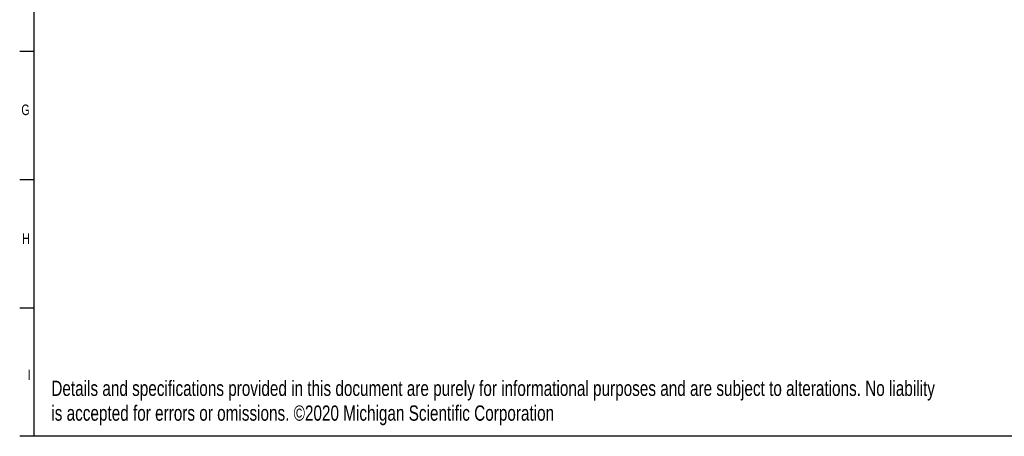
# Model space of a CAD drawing. Header units: inches. Extents: x 0.5 to 16.4, y 0.4 to 10.9.
# Tile 1 of 12: x 0.5 to 9.2, y 0.4 to 4.1. Entities that reach past the tile are written whole.
import ezdxf

# ---------------------------------------------------------------- set-up
doc = ezdxf.new("R2010")
doc.units = ezdxf.units.IN
doc.header["$MEASUREMENT"] = 0
for name, color, linetype in [('BORDER', 1, 'Continuous'), ('DIMENSIONS', 150, 'Continuous'), ('OBJECT', 1, 'Continuous'), ('TEXT', 7, 'Continuous')]:
    doc.layers.add(name, color=color, linetype=linetype)
doc.styles.add('SLDTEXTSTYLE0', font='TXT', dxfattribs={"width": 0.75})

# ---------------------------------------------------------------- blocks, each defined once
blk = doc.blocks.new('SW_NOTE_0')
at = {"layer": 'DIMENSIONS', "color": 0, "attachment_point": 1, "style": 'SLDTEXTSTYLE0'}
for s, insert, char_height in [('Details and specifications provided in this document are purely for informational purposes and are subject to alterations. No liability', (0, 0.1746), 0.1354167), ('is accepted for errors or omissions. ©2020 Michigan Scientific Corporation', (0, -0.0454), 0.135417)]:
    blk.add_mtext(s, dxfattribs=dict(at, insert=insert, char_height=char_height))

msp = doc.modelspace()

# ---------------------------------------------------------------- linework, layer by layer
at = {"layer": 'BORDER'}
for p in [(0.6263, 10.6421), (16.3763, 0.3921)]:
    msp.add_line(p, (0.6263, 0.3921), dxfattribs=at)
at = {"layer": 'OBJECT'}
for p, q in [((0.6263, 3.8087), (0.5013, 3.8087)), ((0.6263, 2.6699), (0.5013, 2.6699)), ((0.6263, 1.531), (0.5013, 1.531)), ((0.6263, 0.3921), (0.5013, 0.3921))]:
    msp.add_line(p, q, dxfattribs=at)

# ---------------------------------------------------------------- block references
at = {"layer": 'DIMENSIONS'}
msp.add_blockref('SW_NOTE_0', (0.7822, 0.7113), dxfattribs=at)

# ---------------------------------------------------------------- texts
at = {"layer": 'TEXT', "char_height": 0.0937, "attachment_point": 1, "style": 'SLDTEXTSTYLE0'}
for s, insert in [('G', (0.5162, 3.3371)), ('G', (0.5162, 3.3371)), ('H', (0.523, 2.1937)), ('H', (0.523, 2.1937)), ('I', (0.5712, 0.9851)), ('I', (0.5712, 0.9851))]:
    msp.add_mtext(s, dxfattribs=dict(at, insert=insert))

doc.saveas('drawing.dxf')
